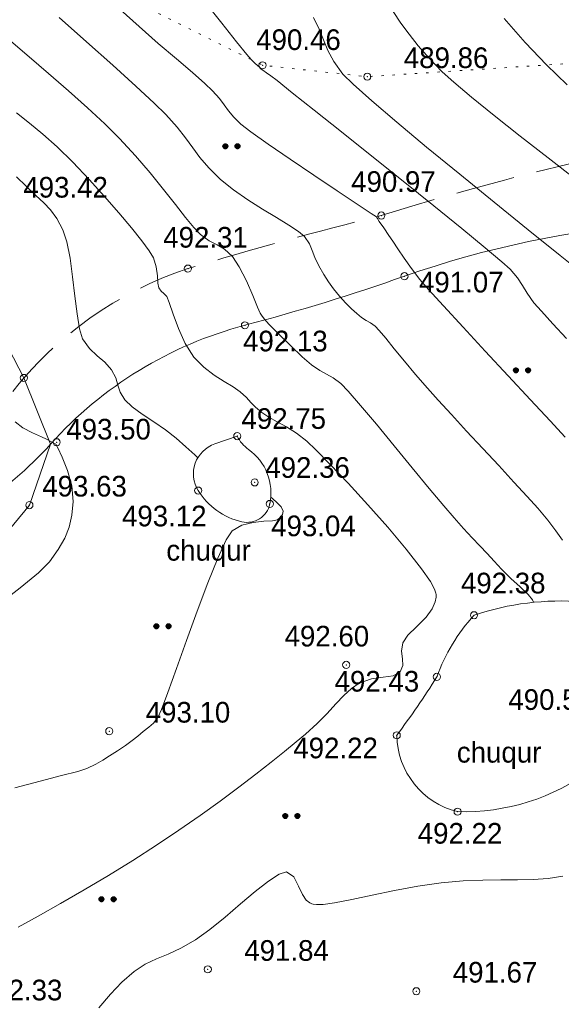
# Model space of a CAD drawing. Extents: x -516234 to 73329, y -4499813 to 47259.
# Tile 25 of 256: x 29539 to 29562, y 36997 to 37039. Entities that reach past the tile are written whole.
import ezdxf

# ---------------------------------------------------------------- set-up
doc = ezdxf.new("R2010")
doc.units = 0
doc.header["$LTSCALE"] = 0.5
doc.header["$MEASUREMENT"] = 0
doc.header["$PDMODE"] = 32
doc.header["$PDSIZE"] = 0.3
doc.linetypes.add('ДОРОГИ_ГРУНТ', pattern=[7, 5, -2])
doc.linetypes.add('РА_КОНТУРЫ', pattern=[1.5, 0, -1.5])
for name, color, linetype in [('(004) Точки рельефа', 7, 'Continuous'), ('(007) Здания', 7, 'Continuous'), ('(013) Газ', 30, 'ИК_Газопровод -------г--------'), ('(025) Дорога', 7, 'Continuous'), ('(031) Горизонтали', 42, 'Continuous'), ('(035) Откосы', 7, 'Continuous'), ('(036) Растительность', 7, 'Continuous'), ('(037) Контуры', 7, 'Continuous'), ('(039) Земля', 7, 'Continuous'), ('7_газон', 7, 'Continuous')]:
    doc.layers.add(name, color=color, linetype=linetype)
doc.layers.add('(032) Горизонтали утолщенные', color=32, linetype='Continuous', lineweight=30)
doc.styles.add('BM-431', font='bm431.ttf')
doc.styles.add('D-431', font='d431.ttf')
doc.styles.get("Standard").update_dxf_attribs({"font": 'times.ttf'})
doc.linetypes.add('ИК_Газопровод -------г--------', pattern='A,9,-0.6,["Г",Standard,S=1.199999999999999,R=0,X=0,Y=-0.6],-1.199999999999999', length=10.8)
doc.linetypes.add('ОТКОСЫ_НЕУКР', pattern='A,0.5,["|",Standard,S=1.199999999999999,R=0,X=0,Y=-1.199999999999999],1,["|",Standard,S=0.5,R=0,X=0,Y=-0.5],0.5', length=2)

# ---------------------------------------------------------------- blocks, each defined once
blk = doc.blocks.new('9633')
at = {"layer": '(031) Горизонтали', "color": 42, "linetype": 'Continuous', "lineweight": 0}
for points in [[(28580.24085731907, 37039.99747180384), (28581.0197301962, 37039.01347118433), (28581.64681882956, 37038.22541865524), (28582.07470725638, 37037.69166389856), (28582.25597951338, 37037.47055659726), (28582.40523848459, 37037.3255097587), (28582.53780435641, 37037.21176452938), (28582.60244907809, 37037.15807705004), (28582.64123031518, 37037.11130493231), (28582.68062485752, 37037.06531270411), (28582.75416406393, 37037.01608949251), (28582.90934542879, 37036.91326515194), (28583.09129217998, 37036.78500750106), (28583.35539322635, 37036.57731850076), (28583.99654447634, 37036.06899525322), (28584.93286670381, 37035.32449290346), (28586.0824806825, 37034.40826659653), (28587.36350718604, 37033.38477148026), (28588.69406698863, 37032.31846270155), (28589.9922808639, 37031.27379540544), (28591.17626958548, 37030.31522473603), (28592.16415392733, 37029.50720584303), (28592.87405466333, 37028.9141938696), (28593.22409256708, 37028.60064396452), (28593.53379873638, 37028.22720807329), (28593.7409382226, 37027.90522691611), (28593.94075314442, 37027.57543622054), (28594.22848562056, 37027.17857171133), (28594.54327819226, 37026.81384496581), (28595.02519696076, 37026.28234400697), (28595.60359115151, 37025.65639144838)], [(28588.26374979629, 37039.50568095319), (28588.59588881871, 37039.01751767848), (28588.94432769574, 37038.54037115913), (28589.33504217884, 37038.05208671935), (28589.79400801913, 37037.5305096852), (28590.34720096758, 37036.95348538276), (28590.83326288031, 37036.51083550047), (28591.58622296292, 37035.88020244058), (28592.54473105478, 37035.10588917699), (28593.64743699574, 37034.23219868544), (28594.83299062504, 37033.30343394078), (28596.04004178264, 37032.36389792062)], [(28576.71029692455, 37039.58561578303), (28577.51448563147, 37038.86506233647), (28578.32697564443, 37038.15738232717), (28579.09622152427, 37037.49730380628), (28579.77067783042, 37036.91955482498), (28580.29879912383, 37036.45886343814), (28580.62903996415, 37036.14995769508), (28580.91446644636, 37035.82823675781), (28581.12201021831, 37035.55323496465), (28581.3063380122, 37035.29729671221), (28581.52211655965, 37035.03276639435), (28581.82401259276, 37034.73198840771), (28582.2442785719, 37034.40686088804), (28582.97571562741, 37033.88988375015), (28583.90523934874, 37033.25343945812), (28584.91976532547, 37032.56991047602), (28585.90620914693, 37031.91167926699), (28586.75148640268, 37031.3511282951), (28587.34251268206, 37030.96064002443), (28587.56620357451, 37030.81259691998), (28587.60383855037, 37030.73546534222), (28587.68375244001, 37030.61703838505), (28587.86864510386, 37030.34608089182), (28588.09102355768, 37030.02368203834), (28588.25068589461, 37029.78497287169), (28588.46510253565, 37029.4596055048), (28588.73094056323, 37029.06775848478), (28589.04486705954, 37028.62961035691), (28589.40354910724, 37028.16533966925), (28589.77229783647, 37027.73996528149), (28590.40610435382, 37027.03941393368), (28591.22955723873, 37026.14270037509), (28592.16724507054, 37025.12883935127), (28593.14375642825, 37024.07684560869), (28594.08367989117, 37023.0657338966), (28594.91160403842, 37022.17451896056), (28595.55211744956, 37021.4822155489)], [(28592.97057186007, 37039.21544534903), (28593.86008176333, 37038.19152985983), (28594.75773986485, 37037.24104449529), (28595.63966998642, 37036.39683778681)], [(28574.14077101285, 37039.25623228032), (28575.29540088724, 37038.22606679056), (28576.40130652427, 37037.23322647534), (28577.38138320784, 37036.34402951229), (28578.15852622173, 37035.6247940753), (28578.65563085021, 37035.14183834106), (28579.12910033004, 37034.61545467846), (28579.4856972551, 37034.15802857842), (28579.78662367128, 37033.73859825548), (28580.09308162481, 37033.32620192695), (28580.46627316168, 37032.88987780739), (28580.96740032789, 37032.39866411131), (28581.51241524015, 37031.95483171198), (28582.1154736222, 37031.53399116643), (28582.73415621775, 37031.14189553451), (28583.32604377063, 37030.78429787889), (28583.84871702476, 37030.46695125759), (28584.25975672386, 37030.19560873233), (28584.51674361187, 37029.97602336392), (28584.73124118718, 37029.66785737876), (28584.84891976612, 37029.38664902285), (28584.95161696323, 37029.09043990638), (28585.12117039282, 37028.73727163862), (28585.33627578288, 37028.37537284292), (28585.53774942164, 37028.06085893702), (28585.75060976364, 37027.76360171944), (28585.99987526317, 37027.45347298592), (28586.26670554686, 37027.15583600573), (28586.51292363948, 37026.91164662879), (28586.73454309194, 37026.71416552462), (28586.92757745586, 37026.55665336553), (28587.13182396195, 37026.42278080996), (28587.30623446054, 37026.33189691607), (28587.50296743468, 37026.19100581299), (28587.67541198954, 37026.00731169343), (28587.95390818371, 37025.67595452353), (28588.31812037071, 37025.23118209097), (28588.7477129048, 37024.70724218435), (28589.22235013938, 37024.138382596), (28589.72169642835, 37023.55885111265), (28590.17134284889, 37023.05746106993), (28590.73699137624, 37022.43959594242), (28591.37978100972, 37021.7444473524), (28592.06085074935, 37021.01120692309), (28592.74133959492, 37020.27906627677), (28593.38238654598, 37019.58721703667), (28593.94513060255, 37018.974850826), (28594.39071076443, 37018.48115926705), (28594.82106005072, 37017.96645762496), (28595.15180284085, 37017.52597619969), (28595.4386597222, 37017.12998881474)], [(28572.33520097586, 37035.2183904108), (28572.8733056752, 37034.78468567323), (28573.43770138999, 37034.31805929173), (28574.04424980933, 37033.77840077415), (28574.70881262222, 37033.12559963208), (28575.39890657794, 37032.39665415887), (28576.05718978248, 37031.67317469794), (28576.66223596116, 37030.98196883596), (28577.19261883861, 37030.34984415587), (28577.62691214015, 37029.80360824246), (28577.94368959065, 37029.37006868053), (28578.12152491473, 37029.07603305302), (28578.24380748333, 37028.69153622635), (28578.28962617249, 37028.32142420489), (28578.30885384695, 37028.01018873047), (28578.35136337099, 37027.8023215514), (28578.45412097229, 37027.66483042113), (28578.56890375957, 37027.57252876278), (28578.68857565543, 37027.44026437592), (28578.79051676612, 37027.18367332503), (28578.95405181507, 37026.69808578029), (28579.18127634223, 37026.08464648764), (28579.47428588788, 37025.44450018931), (28579.83517599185, 37024.87879162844), (28580.25171350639, 37024.44396368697), (28580.68878914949, 37024.10913296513), (28581.11418425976, 37023.84445478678), (28581.4956801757, 37023.62008447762), (28581.80105823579, 37023.40617736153), (28582.06203174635, 37023.16350834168), (28582.25222551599, 37022.95890600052), (28582.4447228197, 37022.75763837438), (28582.71260693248, 37022.52497349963), (28583.00816571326, 37022.32850651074), (28583.35881000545, 37022.1366492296), (28583.75234439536, 37021.92185921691), (28584.17657346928, 37021.65659403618), (28584.61930181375, 37021.31331124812), (28585.00222995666, 37020.94765286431), (28585.60624794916, 37020.33173868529), (28586.36072753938, 37019.53470615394), (28587.19504047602, 37018.62569271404), (28588.03855850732, 37017.67383581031), (28588.8206533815, 37016.74827288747), (28589.47069684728, 37015.9181413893), (28589.84819242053, 37015.36920718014), (28590.0244351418, 37015.04791978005), (28590.08256015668, 37014.88507860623), (28590.09211654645, 37014.82072244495), (28590.09093471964, 37014.71660700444), (28590.05432471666, 37014.51426941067), (28589.92769611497, 37014.22528657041), (28589.66391897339, 37013.86649968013), (28589.26503066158, 37013.45938521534), (28588.89741907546, 37013.09660572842), (28588.67693652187, 37012.77641399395), (28588.62437127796, 37012.42198786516), (28588.66303246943, 37012.10298845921), (28588.68132822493, 37011.81278324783), (28588.56766667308, 37011.54473970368), (28588.27000274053, 37011.37852720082), (28587.84653856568, 37011.32140904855), (28587.35105309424, 37011.2581436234), (28586.83732527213, 37011.07348929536), (28586.50882500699, 37010.84467154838), (28586.18439245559, 37010.54564007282), (28585.84578461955, 37010.19000221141), (28585.47475850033, 37009.79136530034), (28585.05307109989, 37009.36333668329), (28584.5624794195, 37008.91952370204), (28584.16235762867, 37008.58549503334), (28583.67390288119, 37008.18506829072), (28583.1027314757, 37007.72639359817), (28582.45445971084, 37007.21762107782), (28581.73470388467, 37006.66690085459), (28580.94908029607, 37006.08238305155), (28580.10320524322, 37005.47221779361), (28579.20269502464, 37004.84455520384), (28578.25316593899, 37004.20754540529), (28577.25477038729, 37003.56690785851), (28576.22449732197, 37002.93252332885), (28575.19321786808, 37002.31878389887), (28574.19180315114, 37001.74008165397), (28573.2511242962, 37001.21080867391), (28572.40205242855, 37000.74535704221)], [(28572.32929837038, 37032.50714847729), (28572.73540350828, 37032.11748027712), (28573.14141456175, 37031.71922382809), (28573.47921154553, 37031.40363336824), (28573.76998200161, 37031.1020845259), (28574.03491347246, 37030.74595292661), (28574.29519350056, 37030.26661419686), (28574.46244577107, 37029.75101015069), (28574.59360167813, 37029.06049188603), (28574.70065305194, 37028.271320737), (28574.7955917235, 37027.45975803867), (28574.89040952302, 37026.70206512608), (28574.99709828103, 37026.07450333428), (28575.1276498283, 37025.65333399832), (28575.41512567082, 37025.23219031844), (28575.7396913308, 37024.9329728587), (28576.06357515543, 37024.66610050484), (28576.3490054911, 37024.3419921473), (28576.52812861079, 37023.99348275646), (28576.62062761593, 37023.6889426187), (28576.72003609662, 37023.39209359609), (28576.91988764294, 37023.06665755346), (28577.22302318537, 37022.77546193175), (28577.64608709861, 37022.4658041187), (28578.13456757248, 37022.1392042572), (28578.63395279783, 37021.79718249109), (28579.08973096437, 37021.44125896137), (28579.50043080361, 37021.0811752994), (28579.88126932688, 37020.7368161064), (28580.00476295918, 37020.61700914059)], [(28572.27592327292, 37022.13248802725), (28572.60032419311, 37021.88097256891), (28573.01050852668, 37021.66220300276), (28573.38563597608, 37021.49499596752), (28573.60486624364, 37021.39816810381), (28573.80323290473, 37021.29004160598), (28573.90873438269, 37021.23292540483), (28573.99372494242, 37021.18813971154), (28574.07659634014, 37021.03480482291), (28574.26639785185, 37020.63760805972), (28574.4879117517, 37020.07499670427), (28574.66592031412, 37019.42541804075), (28574.72520581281, 37018.76731935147), (28574.67327157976, 37018.18339390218), (28574.5595370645, 37017.67649831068), (28574.37165871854, 37017.20532488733), (28574.09729299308, 37016.72856594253), (28573.72409633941, 37016.20491378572), (28573.26286895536, 37015.74262234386), (28572.48794009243, 37015.10467171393), (28571.51232724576, 37014.36281995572)], [(28583.09201892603, 37018.94614890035), (28583.17746900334, 37018.87446396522), (28583.34824897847, 37018.72238981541), (28583.53091605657, 37018.52920208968), (28583.62012313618, 37018.34932810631), (28583.59190923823, 37018.20950868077), (28583.50310773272, 37018.092639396), (28583.36956304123, 37017.98737972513), (28583.1691613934, 37017.94861304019), (28582.80037174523, 37017.9269981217), (28582.3406743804, 37017.87873960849), (28581.8675495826, 37017.76004213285), (28581.45847763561, 37017.52711033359), (28581.20350870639, 37017.13238249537), (28580.85021208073, 37016.36000879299), (28580.4306384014, 37015.31995824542), (28579.97683831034, 37014.12219987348), (28579.52086245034, 37012.87670269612), (28579.09476146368, 37011.69343573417), (28578.73058599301, 37010.68236800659), (28578.46038668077, 37009.95346853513), (28578.31621416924, 37009.61670633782), (28578.12407296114, 37009.37815813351), (28577.93257690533, 37009.21483394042), (28577.68483728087, 37009.01887941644), (28577.46133154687, 37008.8338051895), (28577.21940923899, 37008.64390283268), (28576.93860798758, 37008.43865526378), (28576.59846542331, 37008.20754540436), (28576.2685599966, 37007.99002954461), (28575.98716212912, 37007.81289525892), (28575.68684740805, 37007.64662238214), (28575.30019142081, 37007.46169075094), (28574.92147706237, 37007.33902843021), (28574.23834785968, 37007.15688109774), (28573.32725605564, 37006.92187345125), (28572.26465389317, 37006.64063018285)]]:
    blk.add_lwpolyline(points, dxfattribs=at)
at = {"layer": '(004) Точки рельефа', "lineweight": 0, "style": 'D-431'}
for s, p in [('490.46', (28582.47414314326, 37037.87516995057)), ('489.86', (28588.72123431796, 37037.11116579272)), ('490.97', (28586.49280246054, 37031.86835748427)), ('493.42', (28572.61763431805, 37031.62709783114)), ('492.31', (28578.53912535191, 37029.50923865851)), ('491.07', (28589.36414072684, 37027.61054701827)), ('492.13', (28581.91930880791, 37025.11737787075)), ('492.75', (28581.85063378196, 37021.8360505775)), ('493.50', (28574.43736890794, 37021.38520233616)), ('492.36', (28582.85803836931, 37019.76341671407)), ('493.63', (28573.42012426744, 37018.97216579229)), ('493.12', (28576.79407224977, 37017.70890536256)), ('493.04', (28583.10685803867, 37017.29248812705)), ('492.38', (28591.13942853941, 37014.8718783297)), ('492.60', (28583.67569090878, 37012.62466531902)), ('492.43', (28585.79265500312, 37010.71464023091)), ('490.51', (28593.14525785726, 37009.93974078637)), ('493.10', (28577.79773431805, 37009.40265220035)), ('492.22', (28584.04421191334, 37007.89027029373)), ('492.22', (28589.31111657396, 37004.27763233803)), ('491.84', (28581.96923431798, 36999.31865220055)), ('491.67', (28590.79383431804, 36998.39526579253)), ('492.33', (28570.69063431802, 36997.64429783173))]:
    blk.add_text(s, height=0.875, dxfattribs=at).set_placement(p)
blk = doc.blocks.new('*X71')
at = {"color": 0}
for p, q in [((1.8, 2.04), (2.2, 2.04)), ((1.8, 2.029999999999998), (2.2, 2.029999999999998)), ((1.8, 2.02), (2.2, 2.02)), ((1.8, 2.009999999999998), (2.2, 2.009999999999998)), ((1.8, 2), (2.2, 2)), ((1.8, 1.99), (2.2, 1.99)), ((1.8, 1.98), (2.2, 1.98)), ((1.8, 1.969999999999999), (2.2, 1.969999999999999)), ((1.8, 1.959999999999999), (2.2, 1.959999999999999)), ((1.81, 2.069999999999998), (2.189999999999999, 2.069999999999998)), ((1.81, 2.06), (2.189999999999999, 2.06)), ((1.81, 2.049999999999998), (2.189999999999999, 2.049999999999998)), ((1.81, 1.95), (2.189999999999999, 1.95)), ((1.81, 1.939999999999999), (2.189999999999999, 1.939999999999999)), ((1.81, 1.929999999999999), (2.189999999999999, 1.929999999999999)), ((1.82, 2.089999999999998), (2.18, 2.089999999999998)), ((1.82, 2.08), (2.18, 2.08)), ((1.82, 1.919999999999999), (2.18, 1.919999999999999)), ((1.82, 1.909999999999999), (2.18, 1.909999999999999)), ((1.83, 2.109999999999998), (2.169999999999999, 2.109999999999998)), ((1.83, 2.1), (2.169999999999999, 2.1)), ((1.83, 1.9), (2.169999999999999, 1.9)), ((1.83, 1.889999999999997), (2.169999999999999, 1.889999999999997)), ((1.84, 2.12), (2.16, 2.12)), ((1.84, 1.879999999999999), (2.16, 1.879999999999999)), ((1.85, 2.129999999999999), (2.149999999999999, 2.129999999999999)), ((1.85, 1.87), (2.149999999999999, 1.87)), ((1.86, 2.14), (2.14, 2.14)), ((1.86, 1.86), (2.14, 1.86)), ((1.87, 2.149999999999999), (2.129999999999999, 2.149999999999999)), ((1.87, 1.85), (2.129999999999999, 1.85)), ((1.879999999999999, 2.16), (2.12, 2.16)), ((1.879999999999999, 1.84), (2.12, 1.84)), ((1.9, 2.169999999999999), (2.109999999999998, 2.169999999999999)), ((1.9, 1.83), (2.109999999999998, 1.83)), ((1.909999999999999, 2.18), (2.089999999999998, 2.18)), ((1.909999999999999, 1.82), (2.089999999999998, 1.82)), ((1.939999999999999, 2.189999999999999), (2.06, 2.189999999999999)), ((1.939999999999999, 1.81), (2.06, 1.81))]:
    blk.add_line(p, q, dxfattribs=at)
blk = doc.blocks.new('I04100')
blk.add_circle((0, 0), 0.2)
blk.add_blockref('*X71', (-2, -2))

msp = doc.modelspace()

# ---------------------------------------------------------------- hatches: boundary and pattern name
at = {"layer": '7_газон', "lineweight": 0, "true_color": 0x5c5c5c, "transparency": 33554687}
h = msp.add_hatch(color=251, dxfattribs=at)
h.dxf.hatch_style = 1
edge = h.paths.add_edge_path(flags=16)
edge.add_line((29676.9670253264, 36922.96084250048), (29652.77291892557, 36909.92828613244))
edge.add_arc((29654.19563818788, 36907.28709892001), 2.999999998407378, 118.3098620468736, 208.3098621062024)
edge.add_line((29651.55445097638, 36905.86437965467), (29669.68837844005, 36872.19990448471))
edge.add_arc((29672.32956565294, 36873.62262374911), 2.999999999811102, 208.30986207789, 298.2780487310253)
edge.add_line((29673.75081818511, 36870.98064698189), (29697.06899177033, 36883.5246684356))
edge.add_arc((29695.17398839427, 36887.04730412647), 4.000000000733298, 298.2780487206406, 388.3063323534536)
edge.add_line((29698.69568820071, 36888.94404619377), (29681.03101944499, 36921.74221183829))
edge.add_arc((29678.3897445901, 36920.31965528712), 3.00000000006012, 28.30633236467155, 118.3098620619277)
edge = h.paths.add_edge_path(flags=16)
edge.add_arc((29582.9855072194, 36967.89968877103), 30.00000001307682, 100.3549001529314, 118.3098620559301)
edge.add_line((29568.75831457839, 36994.31156091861), (29528.13142186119, 36972.42721186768))
edge.add_arc((29529.55414112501, 36969.78602465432), 2.999999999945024, 118.3098620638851, 225.976051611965)
edge.add_arc((29494.80619221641, 36933.83355539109), 46.99999999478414, 28.309861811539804, 45.97605160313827, ccw=False)
edge.add_line((29536.18479198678, 36956.12282367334), (29686.13726511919, 36677.7456560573))
edge.add_arc((29688.77845233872, 36679.16837530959), 2.999999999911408, 208.3098618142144, 354.8617095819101)
edge.add_line((29691.76639664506, 36678.8996955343), (29699.50725581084, 36764.98453772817))
edge.add_arc((29669.62781274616, 36767.67133548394), 30.00000000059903, 354.8617095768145, 388.3098620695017)
edge.add_line((29696.03968487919, 36781.89852812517), (29580.77358266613, 36995.88266607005))
edge.add_arc((29578.13239545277, 36994.45994680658), 2.999999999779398, 28.30986205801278, 100.3549001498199)
edge = h.paths.add_edge_path()
edge.add_line((29429.45156085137, 37065.40154354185), (29443.21523881, 37039.99022628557))
edge.add_line((29443.21523881, 37039.99022628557), (29467.007078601, 36995.82219918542))
edge.add_arc((29480.21301466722, 37002.93579550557), 14.99999999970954, 208.3098620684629, 253.3098622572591)
edge.add_line((29475.90507996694, 36988.56771635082), (29508.30438760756, 36978.85353674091))
edge.add_arc((29494.80619219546, 36933.83355536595), 47.00000002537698, 63.28493720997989, 73.30986224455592, ccw=False)
edge.add_arc((29520.43076144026, 36984.74898970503), 10.00000000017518, 243.284937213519, 298.3098620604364)
edge.add_line((29525.17315898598, 36975.94503232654), (29566.62423568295, 36998.27334173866))
edge.add_arc((29582.98550721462, 36967.89968878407), 34.49999999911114, 90.70226828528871, 118.3098620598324, ccw=False)
edge.add_line((29582.56265496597, 37002.39709732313), (29601.16238589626, 37002.62508366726))
edge.add_arc((29600.79468828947, 37032.62283022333), 29.99999999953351, 270.7022682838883, 298.3364137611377)
edge.add_line((29615.03411904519, 37006.21755401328), (29627.39519750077, 37012.88344606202))
edge.add_arc((29631.42970288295, 37005.4019511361), 8.500000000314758, 28.306332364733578, 118.3364137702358, ccw=False)
edge.add_line((29638.91331497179, 37009.43252803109), (29702.65760048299, 36891.0778810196))
edge.add_arc((29695.17398839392, 36887.04730412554), 8.499999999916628, -61.72195127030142, 28.306332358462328, ccw=False)
edge.add_line((29699.20087056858, 36879.56170328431), (29664.33022544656, 36860.80302483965))
edge.add_arc((29666.69897966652, 36856.39973022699), 5.000000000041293, 118.2780487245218, 208.3098620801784)
edge.add_line((29662.29700097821, 36854.02853145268), (29700.001465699, 36784.03260702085))
edge.add_arc((29669.62781274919, 36767.67133548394), 34.49999999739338, -5.138290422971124, 28.30986207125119, ccw=False)
edge.add_line((29703.98917227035, 36764.58151806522), (29695.14768138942, 36666.25672866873))
edge.add_arc((29710.0874029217, 36664.91332979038), 15.00000000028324, 174.8617095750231, 208.3098618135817)
edge.add_line((29696.8814668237, 36657.7997335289), (29738.10817600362, 36581.26498698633))
edge.add_arc((29696.72957622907, 36558.97571869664), 47.00000000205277, -16.690138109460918, 28.3098618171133, ccw=False)
edge.add_line((29741.74955749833, 36545.47752301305), (29732.03538262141, 36513.07823193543))
edge.add_arc((29746.40346174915, 36508.77029714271), 14.99999999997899, 163.309861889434, 208.3098620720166)
edge.add_line((29733.19752568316, 36501.65670082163), (29762.25672105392, 36447.71016536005))
edge.add_line((29762.25672105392, 36447.71016536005), (29788.31828072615, 36389.8396773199))
edge.add_line((29788.31828072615, 36389.8396773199), (29723.7285416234, 36509.74639209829))
edge.add_line((29723.7285416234, 36509.74639209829), (29735.04445390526, 36547.48789258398))
edge.add_arc((29696.7295762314, 36558.97571869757), 39.9999999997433, 343.3098618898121, 388.3098618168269)
edge.add_line((29731.94540582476, 36577.94530873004), (29530.02202180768, 36952.80314541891))
edge.add_arc((29494.80619221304, 36933.83355538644), 40.00000000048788, 28.30986181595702, 73.30986225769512)
edge.add_line((29506.29401808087, 36972.14843313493), (29468.5366372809, 36983.46910649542))
edge.add_line((29468.5366372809, 36983.46910649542), (29424.2348273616, 37065.40154354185))
edge = h.paths.add_edge_path(flags=16)
edge.add_line((29653.96902770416, 36965.66145273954), (29629.77229082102, 36952.62747941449))
edge.add_arc((29631.19501008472, 36949.98629220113), 2.999999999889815, 118.3098620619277, 208.3098620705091)
edge.add_line((29628.55382287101, 36948.56357293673), (29646.57493355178, 36915.10853490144))
edge.add_arc((29649.2161207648, 36916.53125416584), 2.999999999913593, 208.3098620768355, 298.3098620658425)
edge.add_line((29650.63884002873, 36913.89006695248), (29674.83351591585, 36926.92293008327))
edge.add_arc((29673.4107966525, 36929.56411729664), 2.999999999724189, 298.3098620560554, 388.3063323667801)
edge.add_line((29676.05207150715, 36930.98667384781), (29658.03302182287, 36964.44282207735))
edge.add_arc((29655.3917469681, 36963.02026552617), 2.999999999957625, 28.30633236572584, 118.3098620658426)
edge = h.paths.add_edge_path(flags=16)
edge.add_line((29653.05407388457, 36973.68728408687), (29634.95140268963, 37007.29869320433))
edge.add_arc((29631.42970288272, 37005.4019511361), 4.00000000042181, 28.30633236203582, 118.3364137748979)
edge.add_line((29629.53111211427, 37008.92265463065), (29617.1700336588, 37002.25676258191))
edge.add_arc((29600.79468827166, 37032.6228302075), 34.49999999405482, 278.95978604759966, 298.33641380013, ccw=False)
edge.add_arc((29606.63498333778, 36995.58040921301), 3.000000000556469, 98.95978601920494, 208.3098621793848)
edge.add_line((29603.99379612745, 36994.15768994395), (29623.57430544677, 36957.80772818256))
edge.add_arc((29626.21549265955, 36959.23044744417), 2.9999999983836, 208.3098620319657, 298.3098620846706)
edge.add_line((29627.6382119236, 36956.58926023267), (29651.83551829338, 36969.62354032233))
edge.add_arc((29650.41279902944, 36972.26472753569), 3.000000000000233, 298.3098620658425, 388.306332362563)

# ---------------------------------------------------------------- linework, layer by layer
at = {"layer": '(004) Точки рельефа', "color": 0, "linetype": 'ByBlock', "lineweight": 0}
for p in [(29549.13542980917, 37037.22864540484), (29553.5726298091, 37036.74684540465), (29554.16352980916, 37030.86814540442), (29545.97572980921, 37028.62194540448), (29555.14412980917, 37028.29914540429), (29548.39082980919, 37026.22194540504), (29539.03442980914, 37023.9947454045), (29548.06592980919, 37021.52874540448), (29540.42392980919, 37021.26974540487), (29546.41262980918, 37019.22364540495), (29548.8056298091, 37019.56954540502), (29539.27042980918, 37018.60784540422), (29549.44542980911, 37018.65984540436), (29558.08812980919, 37013.94774540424), (29552.67722980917, 37011.84654540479), (29556.5147298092, 37011.33974540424), (29542.64912980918, 37009.03954540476), (29554.81842980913, 37008.86374540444), (29557.39042980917, 37005.63304540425), (29546.82062980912, 36998.95554540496), (29555.64522980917, 36998.03094540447)]:
    msp.add_point(p, dxfattribs=at)
at = {"layer": '(013) Газ', "lineweight": 0, "flags": 128}
msp.add_lwpolyline([(29525.4045298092, 37048.0812454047), (29531.16032980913, 37039.10674540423), (29539.03442980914, 37023.9947454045), (29540.16602980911, 37021.19084540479), (29539.27042980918, 37018.60784540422), (29533.5626298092, 37011.72844540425), (29529.25442980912, 37006.75534540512), (29524.91812980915, 37001.27644540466), (29517.62702980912, 36991.22024540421), (29508.46972980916, 36979.31684540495), (29503.95652980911, 36971.83674540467), (29513.30102980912, 36954.80344540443), (29520.01352980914, 36941.40164540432), (29527.99152980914, 36927.06934540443), (29538.26772980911, 36908.13784540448), (29552.22252980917, 36883.58144540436), (29562.9265298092, 36863.59834540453), (29568.87632980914, 36853.651245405), (29578.9045298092, 36835.70134540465), (29587.68822980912, 36819.03094540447), (29597.08572980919, 36801.50184540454), (29611.7932298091, 36773.69974540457), (29622.8681298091, 36752.86994540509), (29632.62652980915, 36733.82944540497), (29642.05702980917, 36714.74094540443), (29649.24532980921, 36696.49514540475), (29654.71632980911, 36680.57834540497), (29662.39652980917, 36662.6074454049), (29676.15432980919, 36642.03754540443), (29689.2174298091, 36620.2101454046), (29698.95182980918, 36600.03514540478), (29708.9171298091, 36582.19414540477), (29725.84472980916, 36551.17434540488), (29738.19912980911, 36530.15064540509), (29750.36268157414, 36512.07232270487), (29762.3080298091, 36492.93034540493), (29777.20752980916, 36461.74964540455), (29800.4448298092, 36421.63744540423), (29814.55452980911, 36397.86484540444)], dxfattribs=at)
at = {"layer": '(025) Дорога', "linetype": 'ДОРОГИ_ГРУНТ', "lineweight": 0, "flags": 128}
msp.add_lwpolyline([(29713.2080916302, 37087.70539107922), (29713.2080916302, 37087.70539107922), (29713.2080916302, 37087.70539107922), (29713.2080916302, 37087.70539107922), (29712.48744980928, 37078.62791873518), (29696.60471339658, 37069.21444751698), (29668.16985809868, 37060.42862460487), (29644.56007139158, 37057.84342908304), (29629.07010602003, 37057.32249939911, 0.09587310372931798), (29611.54495875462, 37053.78272752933, 0.1199729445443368), (29598.48511638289, 37045.18996095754, -0.07606269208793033), (29584.69254537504, 37038.22055615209, -0.04740223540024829), (29575.37019846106, 37035.42156605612, 0.04606005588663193), (29554.16349307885, 37030.868157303, 0.01272902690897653), (29545.97569976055, 37028.62196171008, 0.1481293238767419), (29538.47166653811, 37023.30296819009, -0.1385469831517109), (29531.64535581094, 37019.58235822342, -0.04424238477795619), (29519.90294877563, 37017.04524548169, -0.02726060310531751), (29513.79434002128, 37015.50279370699, -0.3041591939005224), (29505.55953230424, 37017.08010923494, 0.2305490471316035), (29466.98639995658, 37026.9124273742)], format="xyb", dxfattribs=at)
at = {"layer": '(025) Дорога', "lineweight": 0, "flags": 128}
msp.add_lwpolyline([(29712.34193818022, 37028.14956848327), (29706.81406134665, 37031.51820980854), (29702.02891034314, 37033.13653887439), (29702.02891034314, 37033.13653887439, 0.2438767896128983), (29698.73183145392, 37033.13653887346), (29689.8256848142, 37030.35251831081), (29666.53180833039, 37023.88483692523), (29652.41433865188, 37019.85628448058), (29637.15532560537, 37014.39727914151, -0.05809654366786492), (29625.75178753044, 37011.75720937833, -0.1352927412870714), (29613.26563137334, 37013.74033056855, -0.03147194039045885), (29605.34168003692, 37017.9606198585, 0.03137291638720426), (29596.29914223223, 37024.7449014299, 0.09596925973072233), (29587.31661277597, 37027.82162685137), (29576.57777566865, 37029.88972990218, 0.1329376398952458), (29555.14413329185, 37028.29916578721, -0.02000015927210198), (29548.39078010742, 37026.22191669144, 0.1463170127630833), (29540.16602499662, 37021.19080493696, -0.1355721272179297), (29533.21276998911, 37016.7334806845, -0.06098695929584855), (29522.04613436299, 37014.71617050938, 0.08291706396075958), (29512.94269589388, 37012.65789392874, -0.2944665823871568), (29504.69789236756, 37014.20022299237, 0.2509699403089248), (29465.92666090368, 37023.16813633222, 7.105777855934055)], format="xyb", dxfattribs=at)
at = {"layer": '(032) Горизонтали утолщенные', "color": 32, "linetype": 'Continuous', "lineweight": 0}
for points in [[(29551.30040681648, 37039.25514681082), (29551.52883599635, 37038.75665849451), (29551.71044285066, 37038.30152438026), (29551.90198426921, 37037.85599617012), (29552.1602171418, 37037.386325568), (29552.54189835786, 37036.85876427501), (29552.97309295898, 37036.42422271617), (29553.75563566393, 37035.7260872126), (29554.81645135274, 37034.82095741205), (29556.08246490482, 37033.76543296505), (29557.4806012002, 37032.61611352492), (29558.93778511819, 37031.42959873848), (29560.38094153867, 37030.26248825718), (29561.73699534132, 37029.17138173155), (29562.93287140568, 37028.21287881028)], [(29538.48509308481, 37038.25470955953), (29539.25616616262, 37037.58755378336), (29540.08156916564, 37036.87367471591), (29540.91883126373, 37036.14221203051), (29541.72548162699, 37035.42230539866), (29542.4590494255, 37034.74309449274), (29543.07706382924, 37034.1337189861), (29543.75468230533, 37033.40031335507), (29544.37943376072, 37032.67096741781), (29544.94547375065, 37031.9736870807), (29545.44695783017, 37031.33647824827), (29545.87804155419, 37030.78734682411), (29546.23288047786, 37030.35429871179), (29546.50563015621, 37030.06533981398), (29546.87891764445, 37029.79131884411), (29547.21203016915, 37029.6207229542), (29547.53106658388, 37029.44096299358), (29547.8621257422, 37029.13944980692), (29548.15439770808, 37028.69633933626), (29548.45385104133, 37028.09802625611), (29548.72429025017, 37027.48123122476), (29548.92951984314, 37026.98267489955), (29549.03334432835, 37026.73907793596), (29549.11649924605, 37026.60189890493), (29549.21399957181, 37026.47513839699), (29549.40673785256, 37026.27274368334), (29549.80921208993, 37025.86523194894), (29550.31541065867, 37025.36548507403), (29550.81932193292, 37024.88638494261), (29551.21493428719, 37024.54081343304), (29551.55576197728, 37024.3077262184), (29551.84457122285, 37024.15500116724), (29552.1288226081, 37023.99801852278), (29552.45597671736, 37023.75215853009), (29552.76547143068, 37023.42676430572), (29553.28651000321, 37022.82471065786), (29553.95456258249, 37022.02943325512), (29554.70509931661, 37021.12436776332), (29555.47359035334, 37020.19294984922), (29556.1955058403, 37019.31861517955), (29556.8063159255, 37018.58479941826), (29557.24149075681, 37018.07493823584), (29557.64778638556, 37017.62024312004), (29558.00690752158, 37017.22936502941), (29558.33259455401, 37016.88182682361), (29558.63858787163, 37016.5571513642), (29558.93862786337, 37016.23486151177), (29559.24645491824, 37015.89448012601), (29559.6437286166, 37015.49541285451), (29560.03867524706, 37015.14509935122), (29560.3746656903, 37014.83136176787), (29560.56295482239, 37014.59852285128), (29560.60959370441, 37014.49428780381)], [(29561.84489361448, 37002.89497279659), (29561.22599981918, 37002.80870936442), (29560.5928675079, 37002.76688040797), (29559.93079932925, 37002.75228258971), (29559.22509793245, 37002.74771257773), (29558.46106596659, 37002.73596703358), (29557.62400608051, 37002.69984262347), (29556.69922092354, 37002.62213601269), (29555.71283571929, 37002.48401525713), (29554.72753655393, 37002.29858514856), (29553.78346736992, 37002.09654746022), (29552.92077210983, 37001.90860396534), (29552.17959471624, 37001.76545643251), (29551.7011223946, 37001.70382308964), (29551.42253044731, 37001.69876327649), (29551.27983989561, 37001.71867675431), (29551.22236929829, 37001.73635634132), (29551.13526790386, 37001.77779252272), (29550.98865182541, 37001.89135130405), (29550.82270061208, 37002.11852766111), (29550.66019890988, 37002.47186943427), (29550.46155484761, 37002.87534376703), (29550.15127297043, 37003.08176493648), (29549.83673713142, 37002.99056629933), (29549.38331624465, 37002.6956617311), (29548.82728952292, 37002.25539395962), (29548.2049361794, 37001.72810571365), (29547.55253542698, 37001.1721397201), (29546.90636647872, 37000.64583870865), (29546.30270854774, 37000.20754540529), (29545.68433292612, 36999.84754955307), (29545.14182179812, 36999.59887208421), (29544.64801603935, 36999.39653157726), (29544.17575652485, 36999.17554660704), (29543.69788413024, 36998.87093575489), (29543.18723973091, 36998.41771759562), (29542.70842602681, 36997.91165750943), (29542.20941956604, 36997.33294030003)]]:
    msp.add_lwpolyline(points, dxfattribs=at)
at = {"layer": '(035) Откосы', "linetype": 'ОТКОСЫ_НЕУКР', "lineweight": 0, "flags": 128}
for points in [[(29548.06594670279, 37021.52874094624, 0.1269224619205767), (29548.54094670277, 37020.9675758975, -0.2991673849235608), (29549.445434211, 37018.65986958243, -0.4196257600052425), (29548.25994378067, 37017.90279442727, -0.1998120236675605), (29546.41261005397, 37019.22362417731, -0.4807620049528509), (29547.11241036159, 37021.19798181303), (29548.06594670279, 37021.52874094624, -3.902172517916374)], [(29554.81842631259, 37008.86372912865, 0.01947268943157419), (29556.5147447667, 37011.33977972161, -0.09691284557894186), (29558.08810995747, 37013.94777789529, -0.1018828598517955), (29562.66332399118, 37014.51559597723, -0.1616819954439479), (29567.44847844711, 37012.49342412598, -0.1714117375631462), (29567.70293874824, 37009.80199684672, -0.2672012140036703), (29563.06922664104, 37007.42236081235, -0.1700903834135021), (29557.39045266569, 37005.63300883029, -0.3407759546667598), (29554.81842631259, 37008.86372912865, 26.02211409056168)]]:
    msp.add_lwpolyline(points, format="xyb", dxfattribs=at)
at = {"layer": '(037) Контуры', "linetype": 'РА_КОНТУРЫ', "lineweight": 0, "ltscale": 0.5, "flags": 128}
msp.add_lwpolyline([(29526.03723080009, 37055.6212804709), (29536.67819244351, 37043.44711082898), (29549.13539609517, 37037.22863819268), (29553.57267280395, 37036.74686369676), (29570.54705528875, 37037.85357803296), (29586.31458732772, 37041.50670901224), (29599.88751836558, 37049.97695568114), (29614.75434630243, 37057.60967477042), (29639.17797765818, 37059.54859563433), (29675.91982313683, 37064.38591309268), (29691.73049435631, 37072.1598947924), (29711.50600335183, 37079.81151424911), (29709.603220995, 37093.89078214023)], dxfattribs=at)

# ---------------------------------------------------------------- block references
at = {"layer": '(007) Здания', "color": 18, "true_color": 0x000000}
msp.add_blockref('9633', (966.3948420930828, 0), dxfattribs=at)
at = {"layer": '(036) Растительность', "linetype": 'Continuous', "xscale": 0.5, "yscale": 0.5, "zscale": 0.5}
for p in [(29547.56236711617, 37033.80353280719), (29548.07725733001, 37033.80408856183), (29559.86061527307, 37024.31924948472), (29560.37550548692, 37024.31980523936), (29544.64283750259, 37013.48542156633), (29545.15772771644, 37013.4859773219), (29550.09891478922, 37005.45219678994), (29550.61380500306, 37005.45275254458), (29542.32051192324, 37001.93015565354), (29542.83540213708, 37001.93071140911)]:
    msp.add_blockref('I04100', p, dxfattribs=at)

# ---------------------------------------------------------------- texts
at = {"layer": '(039) Земля', "color": 0, "lineweight": 0, "style": 'BM-431'}
for p in [(29545.0637689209, 37016.25804268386), (29557.359590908, 37007.70869125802)]:
    msp.add_text('chuqur', height=0.875, dxfattribs=at).set_placement(p)

doc.saveas('drawing.dxf')
